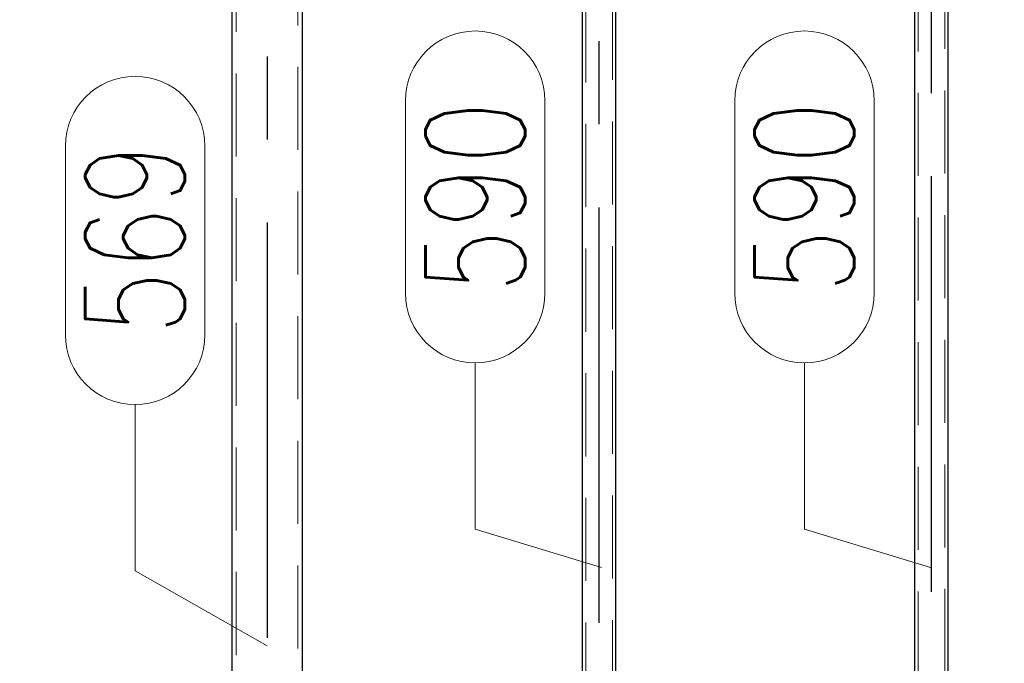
# Model space of a CAD drawing. Header units: millimetres. Extents: x -851 to 2, y 9346 to 10016.
# Tile 111 of 256: x -741 to -712, y 9646 to 9666. Entities that reach past the tile are written whole.
import ezdxf

# ---------------------------------------------------------------- set-up
doc = ezdxf.new("R2010")
doc.units = ezdxf.units.MM
doc.header["$LTSCALE"] = 10
doc.linetypes.add('HIDDEN', pattern=[0.375, 0.25, -0.125])
doc.linetypes.add('MITTE', pattern=[2, 1.25, -0.25, 0.25, -0.25])
doc.layers.get('Defpoints').update_dxf_attribs({"color": 1})
for name, color, linetype, lineweight in [('PS_DIM', 4, 'Continuous', 13), ('PS_Hidden', 2, 'HIDDEN', 9), ('PS_Pos', 1, 'Continuous', 15), ('PS_Shape', 161, 'Continuous', 30), ('PS_SOLID', 7, 'Continuous', 30)]:
    doc.layers.add(name, color=color, linetype=linetype, lineweight=lineweight)
doc.layers.add('PS_Mid', color=5, linetype='MITTE')
doc.styles.add('simplex', font='simplex.shx', dxfattribs={"width": 0.75})
doc.dimstyles.new('1_20_PRZ', dxfattribs={"dimtxt": 2, "dimasz": 1, "dimexe": 2, "dimexo": 5, "dimgap": 1, "dimtad": 1, "dimdec": 0, "dimlfac": 20, "dimtxsty": 'simplex', "dimblk": 'dimznak', "dimcen": 2, "dimse1": 1, "dimse2": 1, "dimclrd": 256, "dimclrt": 4, "dimadec": 1, "dimazin": 0, "dimtfac": 1, "dimtdec": 0, "dimtix": 1, "dimtmove": 2, "dimatfit": 3, "dimldrblk": 'dim-grot', "dimfxl": 1, "dimarcsym": 0})

# ---------------------------------------------------------------- blocks, each defined once
blk = doc.blocks.new('dimznak')
at = {"color": 0}
for points in [[(0, 2), (0, -2)], [(-2, 0), (2, 0)]]:
    blk.add_lwpolyline(points, dxfattribs=at)
at = {"color": 2}
blk.add_lwpolyline([(1, 1), (-1, -1)], dxfattribs=at)
blk = doc.blocks.new('*D129')
at = {"layer": 'Defpoints', "color": 0, "transparency": 16777216}
for p in [(-486.59, 9701.124), (-467.547, 9701.124), (-784.868, 9611.497)]:
    blk.add_point(p, dxfattribs=at)
at = {"layer": 'PS_DIM', "lineweight": -2, "transparency": 16777216}
blk.add_line((-467.547, 9612.497), (-467.547, 9700.124), dxfattribs=at)
for p, rotation in [((-467.547, 9701.124), 90), ((-467.547, 9611.497), 270)]:
    blk.add_blockref('dimznak', p, dxfattribs=dict(at, rotation=rotation))
at = {"layer": 'PS_DIM', "color": 4, "transparency": 16777216, "insert": (-469.547, 9656.31), "char_height": 2, "attachment_point": 5, "rotation": 90, "style": 'simplex'}
blk.add_mtext('1793', dxfattribs=at)
blk = doc.blocks.new('dim-grot')
blk.add_hatch(color=256).paths.add_polyline_path([(0, 0), (-2, 0.5), (-2, -0.5)])
blk.add_lwpolyline([(0, 0), (-2, 0.5), (-2, -0.5), (0, 0)])
blk = doc.blocks.new('*X634')
at = {"layer": 'PS_Hidden', "color": 2, "linetype": 'HIDDEN'}
for p, q in [((-713.468, 9630.924), (-713.468, 9678.293)), ((-714.268, 9630.85), (-714.268, 9678.218)), ((-724.268, 9629.915), (-724.268, 9677.284)), ((-723.468, 9629.99), (-723.468, 9677.359)), ((-732.938, 9675.383), (-732.938, 9616.483)), ((-734.798, 9675.185), (-734.798, 9616.483))]:
    blk.add_line(p, q, dxfattribs=at)
at = {"layer": 'PS_Mid', "color": 5, "linetype": 'MITTE'}
for p, q in [((-713.868, 9628.34), (-713.868, 9681.012)), ((-723.868, 9627.406), (-723.868, 9680.077)), ((-733.868, 9679.449), (-733.868, 9613.983))]:
    blk.add_line(p, q, dxfattribs=at)
at = {"layer": 'PS_SOLID', "color": 7, "linetype": 'Continuous'}
for p, q in [((-714.368, 9630.84), (-714.368, 9678.418)), ((-713.368, 9630.934), (-713.368, 9678.512)), ((-724.368, 9629.906), (-724.368, 9677.484)), ((-723.368, 9629.999), (-723.368, 9677.577)), ((-732.808, 9675.383), (-732.808, 9629.117)), ((-734.928, 9675.185), (-734.928, 9628.919))]:
    blk.add_line(p, q, dxfattribs=at)
blk = doc.blocks.new('*X690')
at = {"color": 1}
for p, q in [((-739.938, 9656.07), (-739.938, 9661.749)), ((-735.738, 9656.07), (-735.738, 9661.749)), ((-737.838, 9648.97), (-737.838, 9653.97)), ((-733.868, 9646.716), (-737.838, 9648.97))]:
    blk.add_line(p, q, dxfattribs=at)
for centre, start, end in [((-737.838, 9661.749), 0, 180), ((-737.838, 9656.07), 180, 0)]:
    blk.add_arc(centre, 2.1, start, end, dxfattribs=at)
at = {"color": 30, "style": 'simplex', "width": 0.75}
blk.add_text('569', height=3, rotation=90, dxfattribs=at).set_placement((-736.338, 9656.07))
blk = doc.blocks.new('*X1321')
at = {"color": 1}
for p, q in [((-729.702, 9657.327), (-729.702, 9663.113)), ((-725.502, 9657.327), (-725.502, 9663.113)), ((-727.602, 9650.227), (-727.602, 9655.227)), ((-723.805, 9649.072), (-727.602, 9650.227))]:
    blk.add_line(p, q, dxfattribs=at)
for centre, start, end in [((-727.602, 9663.113), 0, 180), ((-727.602, 9657.327), 180, 0)]:
    blk.add_arc(centre, 2.1, start, end, dxfattribs=at)
at = {"color": 30, "style": 'simplex', "width": 0.75}
blk.add_text('590', height=3, rotation=90, dxfattribs=at).set_placement((-726.102, 9657.327))
blk = doc.blocks.new('*X1322')
at = {"color": 1}
for p, q in [((-719.792, 9657.327), (-719.792, 9663.113)), ((-715.592, 9657.327), (-715.592, 9663.113)), ((-717.692, 9650.227), (-717.692, 9655.227)), ((-713.895, 9649.072), (-717.692, 9650.227))]:
    blk.add_line(p, q, dxfattribs=at)
for centre, start, end in [((-717.692, 9663.113), 0, 180), ((-717.692, 9657.327), 180, 0)]:
    blk.add_arc(centre, 2.1, start, end, dxfattribs=at)
at = {"color": 30, "style": 'simplex', "width": 0.75}
blk.add_text('590', height=3, rotation=90, dxfattribs=at).set_placement((-716.192, 9657.327))

msp = doc.modelspace()

# ---------------------------------------------------------------- block references
at = {"layer": 'PS_Pos'}
for name in ['*X1321', '*X1322', '*X690']:
    msp.add_blockref(name, (0, 0), dxfattribs=at)
at = {"layer": 'PS_Shape', "color": 31}
msp.add_blockref('*X634', (0, 0), dxfattribs=at)

# ---------------------------------------------------------------- dimensions: what is measured, and where the dimension line sits
at = {"layer": 'PS_DIM'}
dim = msp.add_linear_dim(base=(-467.547, 9701.124), p1=(-784.868, 9611.497), p2=(-486.59, 9701.124), angle=90, dimstyle='1_20_PRZ', dxfattribs=at)
dim.commit()
dim.dimension.update_dxf_attribs({"geometry": '*D129', "text_midpoint": (-469.547, 9656.31)})

doc.saveas('drawing.dxf')
